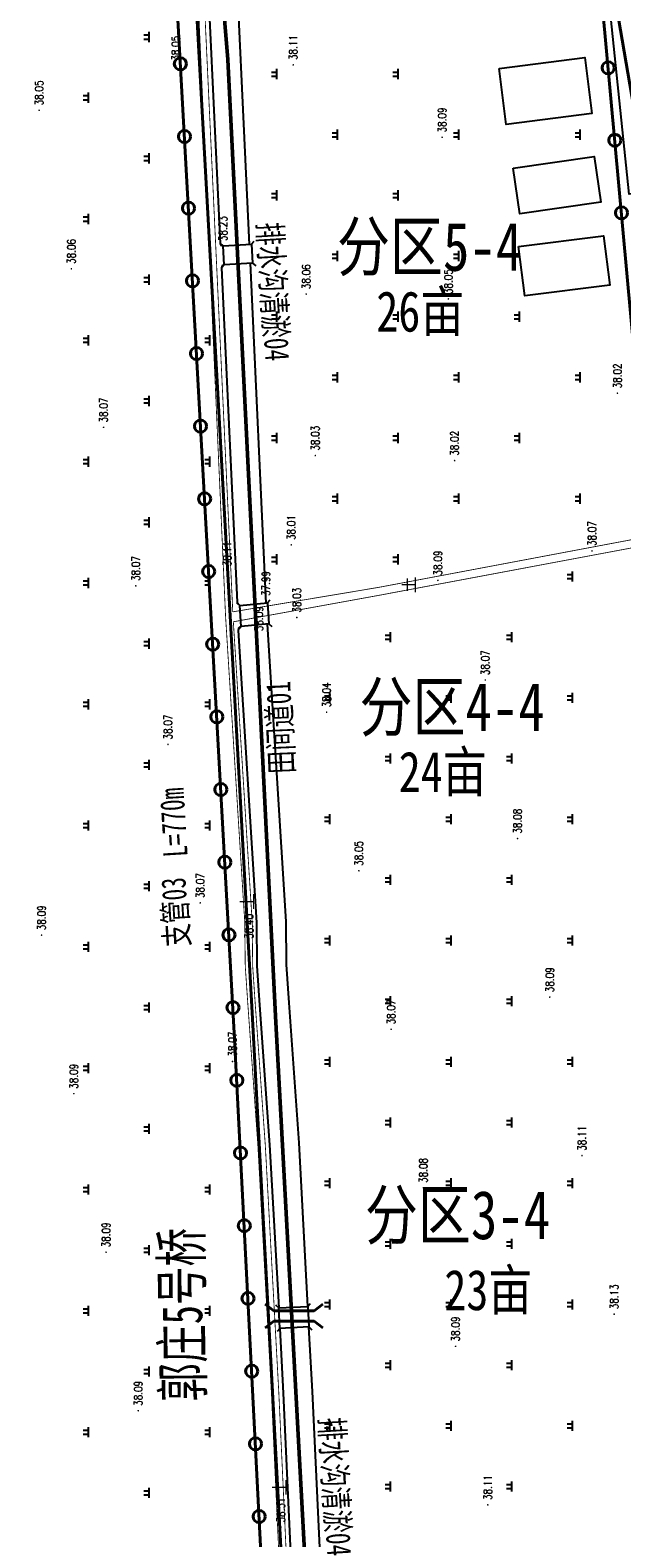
# Model space of a CAD drawing. Extents: x 464172 to 473094, y 3847158 to 3855433.
# Tile 44 of 99: x 466595 to 466742, y 3851820 to 3852193. Entities that reach past the tile are written whole.
import ezdxf
from ezdxf.enums import TextEntityAlignment as Align

# ---------------------------------------------------------------- set-up
doc = ezdxf.new("R2010")
doc.units = 0
doc.linetypes.add('X1', pattern=[5, 4, -1])
doc.linetypes.add('X3', pattern=[5, 4, -1])
doc.layers.get('0').update_dxf_attribs({"linetype": 'CONTINUOUS'})
doc.layers.add('ASSIST', color=7, linetype='CONTINUOUS', plot=False)
for name, color, linetype in [('DLSS', 4, 'CONTINUOUS'), ('DMTZ', 3, 'CONTINUOUS'), ('GCD', 9, 'CONTINUOUS'), ('JMD', 6, 'CONTINUOUS'), ('ZBTZ', 8, 'CONTINUOUS'), ('排水沟', 5, 'CONTINUOUS'), ('道路', 4, 'CONTINUOUS')]:
    doc.layers.add(name, color=color, linetype=linetype)
doc.layers.add('出水口', color=3, linetype='CONTINUOUS', lineweight=30)
doc.layers.add('支管', color=3, linetype='CONTINUOUS', lineweight=30)
doc.styles.add('HZ', font='rs.shx', dxfattribs={"width": 0.8, "bigfont": 'hztxt.shx'})
doc.styles.get("Standard").update_dxf_attribs({"font": 'rs.shx', "bigfont": 'hztxt.shx'})
doc.styles.add('黑体', font='simhei.ttf')
doc.linetypes.add('10411', pattern='A,2,[150,AAA.SHX,S=1,R=0,X=0,Y=1],2,[151,AAA.SHX,S=1,R=0,X=0,Y=3],1e-11', length=4)
doc.linetypes.add('712B', pattern='A,4,-1,4,-1,4,-1,[167,AAA.SHX,S=0.5,R=0,X=0,Y=0],8,[168,AAA.SHX,S=0.5,R=0,X=0,Y=0],-1', length=24)

# ---------------------------------------------------------------- blocks, each defined once
blk = doc.blocks.new('GC200')
at = {"linetype": 'Continuous', "const_width": 0.2, "flags": 128}
blk.add_lwpolyline([(-0.1, 0, 1), (0.1, 0, 1)], format="xyb", close=True, dxfattribs=at)
blk = doc.blocks.new('gc119')
for p, q in [((-1.25, 0), (1.25, 0)), ((-0.5, 1.3), (-0.5, 0)), ((0.5, 1.3), (0.5, 0))]:
    blk.add_line(p, q)
blk = doc.blocks.new('郭庄示范方')
at = {"layer": 'ASSIST', "color": 8, "linetype": 'Continuous', "elevation": -37.5, "flags": 128}
for points in [[(837.9, -388.39), (844.95, -387.98), (845.22, -392.62), (838.17, -393.03)], [(842.08, -477.28), (848.9, -476.65), (849.21, -481.83), (842.37, -482.45)], [(851.7, -650.99), (858.86, -650.64), (859.11, -655.69), (851.95, -656.04)]]:
    blk.add_lwpolyline(points, close=True, dxfattribs=at)
at = {"layer": 'DLSS', "color": 8, "linetype": 'Continuous'}
for p, q in [((844.95, -387.98, -37.5), (845.62, -387.23, -37.5)), ((837.9, -388.39, -37.5), (837.15, -387.72, -37.5)), ((838.17, -393.03, -37.5), (837.5, -393.78, -37.5)), ((845.22, -392.62, -37.5), (845.97, -393.29, -37.5)), ((842.08, -477.28, -37.5), (841.31, -476.64, -37.5)), ((848.9, -476.65, -37.5), (849.54, -475.88, -37.5)), ((842.37, -482.45, -37.5), (841.73, -483.22, -37.5)), ((849.21, -481.83, -37.5), (849.98, -482.48, -37.5)), ((851.7, -650.99, -37.5), (850.96, -650.31, -37.5)), ((858.86, -650.64, -37.5), (859.53, -649.89, -37.5)), ((851.95, -656.04, -37.5), (851.28, -656.78, -37.5)), ((859.11, -655.69, -37.5), (859.85, -656.36, -37.5))]:
    blk.add_line(p, q, dxfattribs=at)
at = {"layer": 'DLSS', "color": 8, "linetype": 'X3', "const_width": 0.2, "flags": 128}
for points, elevation in [([(861.93, -925.21), (861.71, -903.85), (857.93, -842.13), (855.84, -796.03), (853.1, -742.37), (849.86, -672.18), (846.51, -610.8), (844.06, -576.29), (843.39, -566.48), (843.28, -555.77), (838.53, -480.05), (831.82, -329.01), (825.21, -239.06), (821.52, -198.79)], 1.06), ([(840.45, -481.32), (876.47, -474.77), (945.03, -461.9)], 0.59)]:
    blk.add_lwpolyline(points, dxfattribs=dict(at, elevation=elevation))
at = {"layer": 'DLSS', "color": 8, "linetype": 'Continuous', "const_width": 0.2, "flags": 128}
for points, elevation in [([(840.31, -478.86), (833.32, -328.86), (827.03, -238.91), (824.55, -211.76)], 1.06), ([(840.31, -478.86), (876.36, -472.81), (951.7, -458.6), (1036.59, -442.19)], 0.59), ([(863.76, -925.19), (863.54, -903.74), (859.76, -842.03), (857.67, -795.94), (854.93, -742.28), (851.69, -672.09), (848.34, -610.69), (845.88, -576.16), (845.22, -566.4), (845.11, -555.7), (840.45, -481.32)], 1.06)]:
    blk.add_lwpolyline(points, dxfattribs=dict(at, elevation=elevation))
at = {"layer": 'DLSS', "color": 8, "linetype": 'Continuous', "elevation": -37.5}
for points in [[(837.9, -388.39), (844.95, -387.98)], [(845.22, -392.62), (838.17, -393.03)], [(842.08, -477.28), (848.9, -476.65)], [(849.21, -481.83), (842.37, -482.45)], [(851.7, -650.99), (858.86, -650.64)], [(859.11, -655.69), (851.95, -656.04)]]:
    blk.add_lwpolyline(points, dxfattribs=at)
at = {"layer": 'DMTZ', "color": 8, "linetype": '10411', "elevation": 1.06, "flags": 128}
for points in [[(831.93, -297.98), (834.38, -328.8), (837.19, -387.76), (837.36, -388.18), (837.9, -388.39)], [(844.45, -388.01), (841.67, -328.38), (838.95, -297.03)], [(838.17, -393.03), (837.67, -393.29), (837.48, -393.81), (841.42, -476.44), (841.7, -476.96), (842.08, -477.28)], [(848.59, -476.68), (844.67, -392.65)], [(842.37, -482.45), (841.68, -482.93), (841.65, -483.47), (846.17, -555.66), (846.28, -566.36), (846.94, -576.09), (849.4, -610.62), (851.7, -650.99)], [(858.86, -650.64), (856.69, -610.16), (854.23, -575.58), (853.58, -566.08), (853.47, -555.4), (848.87, -481.87), (848.87, -481.87)], [(851.95, -656.04), (852.75, -672.03), (855.99, -742.23), (858.65, -794.38)], [(865.66, -794.06), (863.29, -741.88), (860.04, -671.67), (859.11, -655.69)]]:
    blk.add_lwpolyline(points, dxfattribs=at)
at = {"layer": 'JMD', "color": 8, "linetype": 'Continuous', "elevation": -37.5, "flags": 128}
for points in [[(866.88, -311.37), (856.26, -210.31), (882.32, -206.9), (866.67, -120.22), (970.74, -103.36), (984.57, -180.37), (1022.11, -382.78), (1001.2, -386.65), (1002.7, -394.72), (979.23, -398.9), (973.87, -370.16), (938.27, -375.62), (930.89, -304.72)], [(906.12, -344.49), (927.28, -341.8), (929.04, -355.62), (907.88, -358.32)], [(909.58, -369.12), (929.58, -366.23), (931.22, -377.6), (911.22, -380.48)], [(910.93, -388.55), (931.89, -385.86), (933.46, -398.05), (912.49, -400.74)]]:
    blk.add_lwpolyline(points, close=True, dxfattribs=at)
at = {"layer": 'GCD', "color": 8, "linetype": 'Continuous'}
ref = blk.add_blockref('GC200', (826.21, -343.78, 0.55), dxfattribs=dict(at, rotation=90))
ref.add_attrib('height', '38.05', dxfattribs={"linetype": 'Continuous', "height": 2, "rotation": 90, "style": 'HZ', "width": 0.8}).set_placement((826.21, -342.58, -37.5), align=Align.MIDDLE_LEFT)
ref = blk.add_blockref('GC200', (855.25, -343.62, 0.61), dxfattribs=dict(at, rotation=90))
ref.add_attrib('height', '38.11', dxfattribs={"linetype": 'Continuous', "height": 2, "rotation": 90, "style": 'HZ', "width": 0.8}).set_placement((855.25, -342.42, -37.5), align=Align.MIDDLE_LEFT)
ref = blk.add_blockref('GC200', (792.46, -354.84, 0.55), dxfattribs=dict(at, rotation=90))
ref.add_attrib('height', '38.05', dxfattribs={"linetype": 'Continuous', "height": 2, "rotation": 90, "style": 'HZ', "width": 0.8}).set_placement((792.46, -353.64, -37.5), align=Align.MIDDLE_LEFT)
ref = blk.add_blockref('GC200', (892.03, -361.52, 0.59), dxfattribs=dict(at, rotation=90))
ref.add_attrib('height', '38.09', dxfattribs={"linetype": 'Continuous', "height": 2, "rotation": 90, "style": 'HZ', "width": 0.8}).set_placement((892.03, -360.32, -37.5), align=Align.MIDDLE_LEFT)
ref = blk.add_blockref('GC200', (837.9, -388.39, 0.73), dxfattribs=dict(at, rotation=90))
ref.add_attrib('height', '38.23', dxfattribs={"linetype": 'Continuous', "height": 2, "rotation": 90, "style": 'HZ', "width": 0.8}).set_placement((837.9, -387.19, -37.5), align=Align.MIDDLE_LEFT)
ref = blk.add_blockref('GC200', (800.42, -394.04, 0.56), dxfattribs=dict(at, rotation=90))
ref.add_attrib('height', '38.06', dxfattribs={"linetype": 'Continuous', "height": 2, "rotation": 90, "style": 'HZ', "width": 0.8}).set_placement((800.42, -392.84, -37.5), align=Align.MIDDLE_LEFT)
ref = blk.add_blockref('GC200', (858.45, -400.28, 0.56), dxfattribs=dict(at, rotation=90))
ref.add_attrib('height', '38.06', dxfattribs={"linetype": 'Continuous', "height": 2, "rotation": 90, "style": 'HZ', "width": 0.8}).set_placement((858.45, -399.08, -37.5), align=Align.MIDDLE_LEFT)
ref = blk.add_blockref('GC200', (893.58, -401.49, 0.55), dxfattribs=dict(at, rotation=90))
ref.add_attrib('height', '38.05', dxfattribs={"linetype": 'Continuous', "height": 2, "rotation": 90, "style": 'HZ', "width": 0.8}).set_placement((893.58, -400.29, -37.5), align=Align.MIDDLE_LEFT)
ref = blk.add_blockref('GC200', (935.34, -424.8, 0.52), dxfattribs=dict(at, rotation=90))
ref.add_attrib('height', '38.02', dxfattribs={"linetype": 'Continuous', "height": 2, "rotation": 90, "style": 'HZ', "width": 0.8}).set_placement((935.34, -423.6, -37.5), align=Align.MIDDLE_LEFT)
ref = blk.add_blockref('GC200', (808.38, -433.24, 0.57), dxfattribs=dict(at, rotation=90))
ref.add_attrib('height', '38.07', dxfattribs={"linetype": 'Continuous', "height": 2, "rotation": 90, "style": 'HZ', "width": 0.8}).set_placement((808.38, -432.04, -37.5), align=Align.MIDDLE_LEFT)
ref = blk.add_blockref('GC200', (860.7, -440.21, 0.53), dxfattribs=dict(at, rotation=90))
ref.add_attrib('height', '38.03', dxfattribs={"linetype": 'Continuous', "height": 2, "rotation": 90, "style": 'HZ', "width": 0.8}).set_placement((860.7, -439.01, -37.5), align=Align.MIDDLE_LEFT)
ref = blk.add_blockref('GC200', (895.12, -441.46, 0.52), dxfattribs=dict(at, rotation=90))
ref.add_attrib('height', '38.02', dxfattribs={"linetype": 'Continuous', "height": 2, "rotation": 90, "style": 'HZ', "width": 0.8}).set_placement((895.12, -440.26, -37.5), align=Align.MIDDLE_LEFT)
ref = blk.add_blockref('GC200', (854.76, -462.31, 0.51), dxfattribs=dict(at, rotation=90))
ref.add_attrib('height', '38.01', dxfattribs={"linetype": 'Continuous', "height": 2, "rotation": 90, "style": 'HZ', "width": 0.8}).set_placement((854.76, -461.11, -37.5), align=Align.MIDDLE_LEFT)
ref = blk.add_blockref('GC200', (929.07, -463.79, 0.57), dxfattribs=dict(at, rotation=90))
ref.add_attrib('height', '38.07', dxfattribs={"linetype": 'Continuous', "height": 2, "rotation": 90, "style": 'HZ', "width": 0.8}).set_placement((929.07, -462.59, -37.5), align=Align.MIDDLE_LEFT)
ref = blk.add_blockref('GC200', (816.34, -472.44, 0.57), dxfattribs=dict(at, rotation=90))
ref.add_attrib('height', '38.07', dxfattribs={"linetype": 'Continuous', "height": 2, "rotation": 90, "style": 'HZ', "width": 0.8}).set_placement((816.34, -471.24, -37.5), align=Align.MIDDLE_LEFT)
ref = blk.add_blockref('GC200', (838.94, -468.8, 0.61), dxfattribs=dict(at, rotation=90))
ref.add_attrib('height', '38.11', dxfattribs={"linetype": 'Continuous', "height": 2, "rotation": 90, "style": 'HZ', "width": 0.8}).set_placement((838.94, -467.6, -37.5), align=Align.MIDDLE_LEFT)
ref = blk.add_blockref('GC200', (891, -471.08, 0.59), dxfattribs=dict(at, rotation=90))
ref.add_attrib('height', '38.09', dxfattribs={"linetype": 'Continuous', "height": 2, "rotation": 90, "style": 'HZ', "width": 0.8}).set_placement((891, -469.88, -37.5), align=Align.MIDDLE_LEFT)
ref = blk.add_blockref('GC200', (848.49, -476.15, 0.49), dxfattribs=dict(at, rotation=90))
ref.add_attrib('height', '37.99', dxfattribs={"linetype": 'Continuous', "height": 2, "rotation": 90, "style": 'HZ', "width": 0.8}).set_placement((848.49, -474.95, -37.5), align=Align.MIDDLE_LEFT)
ref = blk.add_blockref('GC200', (856.12, -480.26, 0.53), dxfattribs=dict(at, rotation=90))
ref.add_attrib('height', '38.03', dxfattribs={"linetype": 'Continuous', "height": 2, "rotation": 90, "style": 'HZ', "width": 0.8}).set_placement((856.12, -479.06, -37.5), align=Align.MIDDLE_LEFT)
ref = blk.add_blockref('GC200', (848.75, -481.79, 0.59), dxfattribs=dict(at, rotation=90))
ref.add_attrib('height', '38.09', dxfattribs={"linetype": 'Continuous', "height": 2, "rotation": 90, "style": 'HZ', "width": 0.8}).set_placement((846.76, -483.65, -37.5), align=Align.MIDDLE_LEFT)
ref = blk.add_blockref('GC200', (902.7, -495.72, 0.57), dxfattribs=dict(at, rotation=90))
ref.add_attrib('height', '38.07', dxfattribs={"linetype": 'Continuous', "height": 2, "rotation": 90, "style": 'HZ', "width": 0.8}).set_placement((902.7, -494.52, -37.5), align=Align.MIDDLE_LEFT)
ref = blk.add_blockref('GC200', (863.5, -503.68, 0.54), dxfattribs=dict(at, rotation=90))
ref.add_attrib('height', '38.04', dxfattribs={"linetype": 'Continuous', "height": 2, "rotation": 90, "style": 'HZ', "width": 0.8}).set_placement((863.5, -502.48, -37.5), align=Align.MIDDLE_LEFT)
ref = blk.add_blockref('GC200', (824.3, -511.64, 0.57), dxfattribs=dict(at, rotation=90))
ref.add_attrib('height', '38.07', dxfattribs={"linetype": 'Continuous', "height": 2, "rotation": 90, "style": 'HZ', "width": 0.8}).set_placement((824.3, -510.44, -37.5), align=Align.MIDDLE_LEFT)
ref = blk.add_blockref('GC200', (910.67, -534.92, 0.58), dxfattribs=dict(at, rotation=90))
ref.add_attrib('height', '38.08', dxfattribs={"linetype": 'Continuous', "height": 2, "rotation": 90, "style": 'HZ', "width": 0.8}).set_placement((910.67, -533.72, -37.5), align=Align.MIDDLE_LEFT)
ref = blk.add_blockref('GC200', (871.47, -542.88, 0.55), dxfattribs=dict(at, rotation=90))
ref.add_attrib('height', '38.05', dxfattribs={"linetype": 'Continuous', "height": 2, "rotation": 90, "style": 'HZ', "width": 0.8}).set_placement((871.47, -541.68, -37.5), align=Align.MIDDLE_LEFT)
ref = blk.add_blockref('GC200', (832.27, -550.84, 0.57), dxfattribs=dict(at, rotation=90))
ref.add_attrib('height', '38.07', dxfattribs={"linetype": 'Continuous', "height": 2, "rotation": 90, "style": 'HZ', "width": 0.8}).set_placement((832.27, -549.64, -37.5), align=Align.MIDDLE_LEFT)
ref = blk.add_blockref('GC200', (793.07, -558.8, 0.59), dxfattribs=dict(at, rotation=90))
ref.add_attrib('height', '38.09', dxfattribs={"linetype": 'Continuous', "height": 2, "rotation": 90, "style": 'HZ', "width": 0.8}).set_placement((793.07, -557.6, -37.5), align=Align.MIDDLE_LEFT)
ref = blk.add_blockref('GC200', (844.32, -560.92, 0.9), dxfattribs=dict(at, rotation=90))
ref.add_attrib('height', '38.40', dxfattribs={"linetype": 'Continuous', "height": 2, "rotation": 90, "style": 'HZ', "width": 0.8}).set_placement((844.32, -559.72, -37.5), align=Align.MIDDLE_LEFT)
ref = blk.add_blockref('GC200', (918.63, -574.12, 0.59), dxfattribs=dict(at, rotation=90))
ref.add_attrib('height', '38.09', dxfattribs={"linetype": 'Continuous', "height": 2, "rotation": 90, "style": 'HZ', "width": 0.8}).set_placement((918.63, -572.92, -37.5), align=Align.MIDDLE_LEFT)
ref = blk.add_blockref('GC200', (879.43, -582.08, 0.57), dxfattribs=dict(at, rotation=90))
ref.add_attrib('height', '38.07', dxfattribs={"linetype": 'Continuous', "height": 2, "rotation": 90, "style": 'HZ', "width": 0.8}).set_placement((879.43, -580.88, -37.5), align=Align.MIDDLE_LEFT)
ref = blk.add_blockref('GC200', (840.23, -590.04, 0.57), dxfattribs=dict(at, rotation=90))
ref.add_attrib('height', '38.07', dxfattribs={"linetype": 'Continuous', "height": 2, "rotation": 90, "style": 'HZ', "width": 0.8}).set_placement((840.23, -588.84, -37.5), align=Align.MIDDLE_LEFT)
ref = blk.add_blockref('GC200', (801.03, -598, 0.59), dxfattribs=dict(at, rotation=90))
ref.add_attrib('height', '38.09', dxfattribs={"linetype": 'Continuous', "height": 2, "rotation": 90, "style": 'HZ', "width": 0.8}).set_placement((801.03, -596.8, -37.5), align=Align.MIDDLE_LEFT)
ref = blk.add_blockref('GC200', (926.59, -613.32, 0.61), dxfattribs=dict(at, rotation=90))
ref.add_attrib('height', '38.11', dxfattribs={"linetype": 'Continuous', "height": 2, "rotation": 90, "style": 'HZ', "width": 0.8}).set_placement((926.59, -612.12, -37.5), align=Align.MIDDLE_LEFT)
ref = blk.add_blockref('GC200', (887.39, -621.28, 0.58), dxfattribs=dict(at, rotation=90))
ref.add_attrib('height', '38.08', dxfattribs={"linetype": 'Continuous', "height": 2, "rotation": 90, "style": 'HZ', "width": 0.8}).set_placement((887.39, -620.08, -37.5), align=Align.MIDDLE_LEFT)
ref = blk.add_blockref('GC200', (808.99, -637.2, 0.59), dxfattribs=dict(at, rotation=90))
ref.add_attrib('height', '38.09', dxfattribs={"linetype": 'Continuous', "height": 2, "rotation": 90, "style": 'HZ', "width": 0.8}).set_placement((808.99, -636, -37.5), align=Align.MIDDLE_LEFT)
ref = blk.add_blockref('GC200', (934.55, -652.52, 0.63), dxfattribs=dict(at, rotation=90))
ref.add_attrib('height', '38.13', dxfattribs={"linetype": 'Continuous', "height": 2, "rotation": 90, "style": 'HZ', "width": 0.8}).set_placement((934.55, -651.32, -37.5), align=Align.MIDDLE_LEFT)
ref = blk.add_blockref('GC200', (895.35, -660.48, 0.59), dxfattribs=dict(at, rotation=90))
ref.add_attrib('height', '38.09', dxfattribs={"linetype": 'Continuous', "height": 2, "rotation": 90, "style": 'HZ', "width": 0.8}).set_placement((895.35, -659.28, -37.5), align=Align.MIDDLE_LEFT)
ref = blk.add_blockref('GC200', (816.95, -676.4, 0.59), dxfattribs=dict(at, rotation=90))
ref.add_attrib('height', '38.09', dxfattribs={"linetype": 'Continuous', "height": 2, "rotation": 90, "style": 'HZ', "width": 0.8}).set_placement((816.95, -675.2, -37.5), align=Align.MIDDLE_LEFT)
ref = blk.add_blockref('GC200', (903.31, -699.68, 0.61), dxfattribs=dict(at, rotation=90))
ref.add_attrib('height', '38.11', dxfattribs={"linetype": 'Continuous', "height": 2, "rotation": 90, "style": 'HZ', "width": 0.8}).set_placement((903.31, -698.48, -37.5), align=Align.MIDDLE_LEFT)
ref = blk.add_blockref('GC200', (852.19, -705.23, 1.01), dxfattribs=dict(at, rotation=90))
ref.add_attrib('height', '38.51', dxfattribs={"linetype": 'Continuous', "height": 2, "rotation": 90, "style": 'HZ', "width": 0.8}).set_placement((852.19, -704.03, -37.5), align=Align.MIDDLE_LEFT)
at = {"layer": 'ZBTZ', "color": 8, "linetype": 'Continuous', "rotation": 90}
for p in [(819.67, -336.72, -37.5), (851.17, -345.88, -37.5), (881.17, -345.88, -37.5), (804.67, -351.72, -37.5), (866.17, -360.88, -37.5), (896.17, -360.88, -37.5), (926.17, -360.88, -37.5), (819.67, -366.72, -37.5), (851.17, -375.88, -37.5), (881.17, -375.88, -37.5), (804.67, -381.72, -37.5), (866.17, -390.88, -37.5), (896.17, -390.88, -37.5), (819.67, -396.72, -37.5), (851.17, -405.88, -37.5), (881.17, -405.88, -37.5), (911.17, -405.88, -37.5), (804.67, -411.72, -37.5), (834.67, -411.72, -37.5), (866.17, -420.88, -37.5), (896.17, -420.88, -37.5), (926.17, -420.88, -37.5), (819.67, -426.72, -37.5), (851.17, -435.88, -37.5), (881.17, -435.88, -37.5), (911.17, -435.88, -37.5), (804.67, -441.72, -37.5), (834.67, -441.72, -37.5), (866.17, -450.88, -37.5), (896.17, -450.88, -37.5), (926.17, -450.88, -37.5), (819.67, -456.72, -37.5), (851.17, -465.88, -37.5), (881.17, -465.88, -37.5), (924.25, -470.14, -37.5), (804.67, -471.72, -37.5), (834.67, -471.72, -37.5), (879.25, -485.14, -37.5), (909.25, -485.14, -37.5), (819.67, -486.72, -37.5), (864.25, -500.14, -37.5), (894.25, -500.14, -37.5), (924.25, -500.14, -37.5), (804.67, -501.72, -37.5), (834.67, -501.72, -37.5), (879.25, -515.14, -37.5), (909.25, -515.14, -37.5), (819.67, -516.72, -37.5), (864.25, -530.14, -37.5), (894.25, -530.14, -37.5), (924.25, -530.14, -37.5), (804.67, -531.72, -37.5), (834.67, -531.72, -37.5), (879.25, -545.14, -37.5), (909.25, -545.14, -37.5), (819.67, -546.72, -37.5), (864.25, -560.14, -37.5), (894.25, -560.14, -37.5), (924.25, -560.14, -37.5), (804.67, -561.72, -37.5), (834.67, -561.72, -37.5), (879.25, -575.14, -37.5), (909.25, -575.14, -37.5), (819.67, -576.72, -37.5), (864.25, -590.14, -37.5), (894.25, -590.14, -37.5), (924.25, -590.14, -37.5), (804.67, -591.72, -37.5), (834.67, -591.72, -37.5), (879.25, -605.14, -37.5), (909.25, -605.14, -37.5), (819.67, -606.72, -37.5), (804.67, -621.72, -37.5), (834.67, -621.72, -37.5), (864.25, -620.14, -37.5), (894.25, -620.14, -37.5), (924.25, -620.14, -37.5), (819.67, -636.72, -37.5), (879.25, -635.14, -37.5), (909.25, -635.14, -37.5), (804.67, -651.72, -37.5), (834.67, -651.72, -37.5), (864.25, -650.14, -37.5), (894.25, -650.14, -37.5), (924.25, -650.14, -37.5), (819.67, -666.72, -37.5), (879.25, -665.14, -37.5), (909.25, -665.14, -37.5), (804.67, -681.72, -37.5), (834.67, -681.72, -37.5), (864.25, -680.14, -37.5), (894.25, -680.14, -37.5), (924.25, -680.14, -37.5), (819.67, -696.72, -37.5), (879.25, -695.14, -37.5), (909.25, -695.14, -37.5)]:
    blk.add_blockref('gc119', p, dxfattribs=at)
at = {"layer": 'DLSS', "color": 8, "linetype": 'Continuous', "style": '黑体'}
for p in [(883.79, -472.17, -37.5), (843.8, -550.51, -37.5), (851.8, -695.35, -37.5)]:
    blk.add_text('土', height=3, rotation=90, dxfattribs=at).set_placement(p, align=Align.MIDDLE)
blk = doc.blocks.new('qiao')
at = {"color": 1, "lineweight": 40, "flags": 128}
for points in [[(-10.33, 2.02), (-14.5, 5.36)], [(-10.33, 2.02), (9.66, 2.02)], [(9.66, 2.02), (13.84, 5.36)], [(-10.33, -3.01), (-14.5, -6.35)], [(-10.33, -3.01), (9.66, -3.01)], [(9.66, -3.01), (13.84, -6.35)]]:
    blk.add_lwpolyline(points, dxfattribs=at)

msp = doc.modelspace()

# ---------------------------------------------------------------- linework, layer by layer
at = {"color": 221, "linetype": '712B', "lineweight": 40, "ltscale": 3, "elevation": 1.98, "flags": 128}
msp.add_lwpolyline([(465872.59, 3852281.81), (465872.75, 3852260.33), (466412.44, 3851610.81), (466425.83, 3851598.47), (467144.48, 3851610.76), (467210.49, 3852474.83), (466781.04, 3852434.07), (466841.84, 3852085.77), (466761.42, 3852075.83), (466736.15, 3852223.25), (466647.4, 3852213.56), (466632.54, 3852405.35)], close=True, dxfattribs=at)
at = {"layer": '出水口', "color": 3, "lineweight": 40}
for centre in [(466632.61, 3852184.6), (466738.31, 3852183.62, -37.5), (466633.61, 3852166.63), (466739.96, 3852165.7, -37.5), (466634.6, 3852148.93, -37.5), (466741.6, 3852147.77, -37.5), (466635.6, 3852130.96, -37.5), (466636.6, 3852112.99, -37.5), (466637.6, 3852095.01, -37.5), (466638.6, 3852077.04, -37.5), (466639.6, 3852059.07, -37.5), (466640.6, 3852041.1, -37.5), (466641.61, 3852023.13, -37.5), (466642.61, 3852005.15, -37.5), (466643.61, 3851987.18, -37.5), (466644.61, 3851969.21, -37.5), (466645.61, 3851951.24, -37.5), (466646.56, 3851933.26, -37.5), (466647.48, 3851915.29, -37.5), (466648.4, 3851897.31, -37.5), (466649.32, 3851879.33, -37.5), (466650.24, 3851861.36, -37.5), (466651.16, 3851843.38, -37.5), (466652.08, 3851825.4, -37.5)]:
    msp.add_circle(centre, 1.5, dxfattribs=at)
at = {"layer": '排水沟', "linetype": 'Continuous', "lineweight": 50, "flags": 128}
for points in [[(466656.09, 3851949.08), (466644.35, 3852185.69), (466633.08, 3852322.5)], [(466674.43, 3851611.29), (466656.1, 3851949.08)]]:
    msp.add_lwpolyline(points, dxfattribs=at)
at = {"layer": '支管', "color": 3, "lineweight": 40, "flags": 128}
for points in [[(466621.59, 3852382.35), (466645.94, 3851944.98), (466662.4, 3851623.62)], [(466734.94, 3852220.23), (466759.02, 3851957.36), (466800.67, 3851625.16)]]:
    msp.add_lwpolyline(points, dxfattribs=at)
at = {"layer": '道路', "linetype": 'Continuous', "lineweight": 40, "flags": 128}
msp.add_lwpolyline([(466668.14, 3851609.23), (466667.47, 3851630.19), (466650.4, 3851948.46), (466631.7, 3852285.89), (466622.95, 3852410.2)], dxfattribs=at)

# ---------------------------------------------------------------- block references
at = {"linetype": 'Continuous'}
msp.add_blockref('郭庄示范方', (465805.25, 3852527.96), dxfattribs=at)
at = {"color": 3, "lineweight": -3, "xscale": 0.5, "yscale": 0.5, "zscale": 0.5}
msp.add_blockref('qiao', (466660.85, 3851875.21, 37.65), dxfattribs=at)

# ---------------------------------------------------------------- texts
at = {"color": 1, "linetype": 'Continuous', "lineweight": 50, "attachment_point": 1}
for s, insert, char_height in [('{\\fSimSun|b0|i0|c134|p2;\\W0.8;分区5-4}', (466671.31, 3852145.43), 12), ('{\\fSimSun|b0|i0|c134|p2;\\W0.8;26亩}', (466681.01, 3852128.39), 10), ('{\\fSimSun|b0|i0|c134|p2;\\W0.8;分区4-4}', (466676.86, 3852031.6), 12), ('{\\fSimSun|b0|i0|c134|p2;\\W0.8;24亩}', (466686.56, 3852014.56), 10), ('{\\fSimSun|b0|i0|c134|p2;\\W0.8;分区3-4}', (466678.21, 3851905.98, 37.5), 12), ('{\\fSimSun|b0|i0|c134|p2;\\W0.8;23亩}', (466697.82, 3851886.42, 37.5), 10)]:
    msp.add_mtext(s, dxfattribs=dict(at, insert=insert, char_height=char_height))
at = {"color": 3, "lineweight": 40, "char_height": 6, "width": 34.7286, "attachment_point": 1, "rotation": 93.5223}
for s, insert in [('{\\fSimHei|b0|i0|c134|p2;\\W0.7;L=770m}', (466628.43, 3851988.26)), ('{\\fSimHei|b0|i0|c134|p2;\\W0.7;支管03}', (466628.88, 3851966.1))]:
    msp.add_mtext(s, dxfattribs=dict(at, insert=insert))
at = {"color": 1, "linetype": 'Continuous', "lineweight": 50, "insert": (466628.22, 3851853.76, 37.5), "char_height": 10, "attachment_point": 1, "rotation": 90.5435}
msp.add_mtext('{\\fSimHei|b0|i0|c134|p2;\\W0.7;郭庄5号桥}', dxfattribs=at)
at = {"layer": '排水沟', "linetype": 'Continuous', "lineweight": 50, "char_height": 6, "width": 74.094, "attachment_point": 1, "rotation": 273.3188}
for insert in [(466657.63, 3852145.6, -37.5), (466672.94, 3851850.1, -37.5)]:
    msp.add_mtext('{\\fSimHei|b0|i0|c134|p2;\\W0.7;排水沟清淤04}', dxfattribs=dict(at, insert=insert))
at = {"layer": '道路', "linetype": 'X1', "lineweight": 40, "insert": (466654.72, 3852008.93), "char_height": 6, "width": 74.094, "attachment_point": 1, "rotation": 92.4745}
msp.add_mtext('{\\fSimHei|b0|i0|c134|p2;\\W0.7;田间道01}', dxfattribs=at)

doc.saveas('drawing.dxf')
